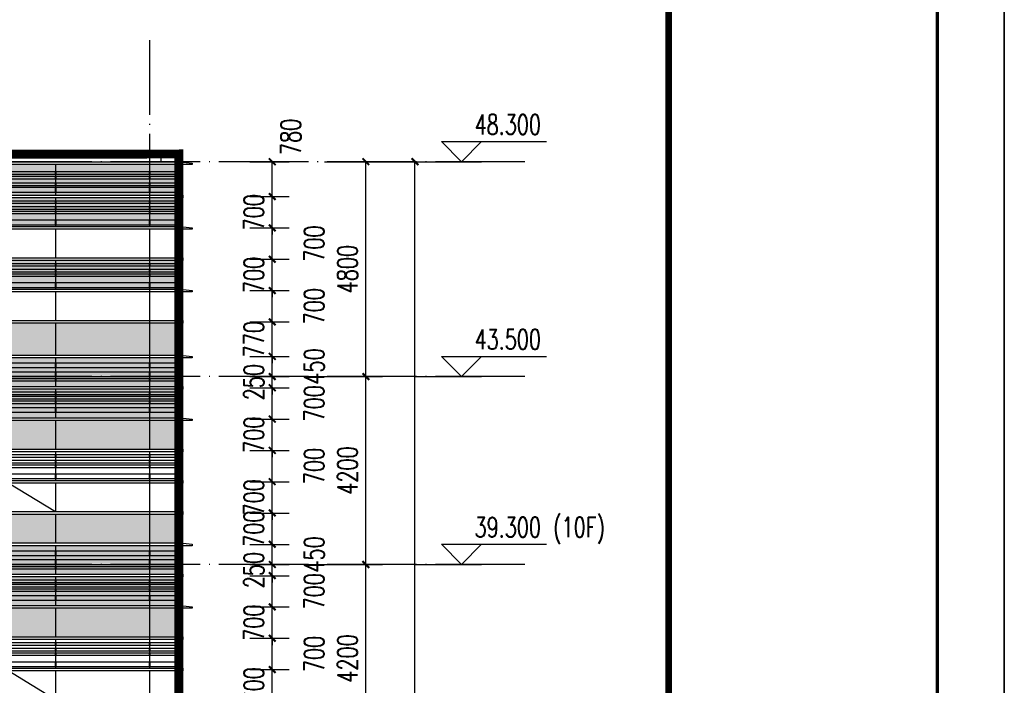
# Model space of a CAD drawing. Header units: millimetres. Extents: x 708158 to 1984082, y -168213 to -53.
# Tile 133 of 220: x 938447 to 960458, y -49357 to -34484. Entities that reach past the tile are written whole.
import ezdxf

# ---------------------------------------------------------------- set-up
doc = ezdxf.new("R2010")
doc.units = ezdxf.units.MM
doc.header["$LTSCALE"] = 1000
doc.linetypes.add('DASH', pattern=[0.35, 0.25, -0.1])
doc.linetypes.add('DOTE', pattern=[2.42, 2, -0.2, 0.02, -0.2])
doc.layers.get('0').update_dxf_attribs({"color": 8})
for name, color, linetype in [('A-AXIS', 1, 'DOTE'), ('A-看线', 63, 'Continuous'), ('DIM_ELEV', 3, 'Continuous'), ('DOTE', 1, 'DOTE'), ('PUB_DIM', 3, 'Continuous'), ('PUB_TEXT', 7, 'Continuous'), ('WINDOW', 4, 'Continuous'), ('看线', 115, 'Continuous'), ('立面加粗', 5, 'Continuous'), ('立面填充线2 穿孔板', 105, 'Continuous'), ('立面窗户线', 21, 'Continuous')]:
    doc.layers.add(name, color=color, linetype=linetype)
doc.layers.add('不打印线', color=6, linetype='DASH', lineweight=0, plot=False)
doc.layers.add('图框', color=4, linetype='Continuous', lineweight=35)
doc.styles.add('_TCH_DIM', font='SIMPLEX', dxfattribs={"bigfont": 'GBCBIG'})
doc.styles.add('_TCH_DIM_T3', font='SIMPLEX', dxfattribs={"width": 0.705882, "bigfont": 'GBCBIG'})
doc.dimstyles.new('_TCH_ARCH&&150', dxfattribs={"dimtxt": 446.25, "dimasz": 150, "dimexe": 375, "dimexo": 450, "dimgap": 189.375, "dimtad": 1, "dimdec": 0, "dimzin": 0, "dimdsep": 46, "dimtxsty": '_TCH_DIM_T3', "dimblk": 'ARCHTICK', "dimcen": 0.09, "dimclrt": 7, "dimazin": 2, "dimtfac": 1, "dimtdec": 0, "dimtix": 1, "dimtmove": 2, "dimatfit": 3, "dimfxl": 1, "dimtolj": 1, "dimtzin": 0, "dimarcsym": 0})

# ---------------------------------------------------------------- blocks, each defined once
blk = doc.blocks.new('A$C24AE1B25')
at = {"layer": '立面窗户线'}
blk.add_lwpolyline([(46850, 30), (0, 30), (-30, 30), (-300, 0), (-300, -30), (0, -30), (46850, -30)], dxfattribs=at)
blk = doc.blocks.new('A$C05264923')
at = {"layer": '立面窗户线'}
blk.add_lwpolyline([(46850, 30), (0, 30), (-90, 30), (-90, -30), (0, -30), (46850, -30)], dxfattribs=at)
blk = doc.blocks.new('A$C646C2EE2')
at = {"layer": 'A-看线'}
for points in [[(0, -70), (2090, -70), (2090, -120), (0, -120)], [(0, -200), (2090, -200), (2090, -250), (0, -250)], [(2100, -70), (4190, -70), (4190, -120), (2100, -120)], [(2100, -200), (4190, -200), (4190, -250), (2100, -250)], [(4200, -70), (6290, -70), (6290, -120), (4200, -120)], [(4200, -200), (6290, -200), (6290, -250), (4200, -250)], [(6300, -70), (8390, -70), (8390, -120), (6300, -120)], [(6300, -200), (8390, -200), (8390, -250), (6300, -250)], [(0, -300), (2090, -300), (2090, -350), (0, -350)], [(2100, -300), (4190, -300), (4190, -350), (2100, -350)], [(4200, -300), (6290, -300), (6290, -350), (4200, -350)], [(6300, -300), (8390, -300), (8390, -350), (6300, -350)], [(0, -500), (2090, -500), (2090, -600), (0, -600)], [(2100, -500), (4190, -500), (4190, -600), (2100, -600)], [(4200, -500), (6290, -500), (6290, -600), (4200, -600)], [(6300, -500), (8390, -500), (8390, -600), (6300, -600)]]:
    blk.add_lwpolyline(points, close=True, dxfattribs=at)
at = {"layer": 'WINDOW'}
for points in [[(2090, 0), (2100, 0), (2100, -640), (2090, -640)], [(4190, 0), (4200, 0), (4200, -640), (4190, -640)], [(6290, 0), (6300, 0), (6300, -640), (6290, -640)], [(8390, 0), (8400, 0), (8400, -640), (8390, -640)]]:
    blk.add_lwpolyline(points, close=True, dxfattribs=at)
blk = doc.blocks.new('A$C03EC34EA')
at = {"layer": 'A-看线'}
for points in [[(5, -40), (645, -40), (645, -140), (5, -140)], [(5, -240), (645, -240), (645, -340), (5, -340)], [(5, -390), (645, -390), (645, -440), (5, -440)], [(5, -690), (645, -690), (645, -740), (5, -740)], [(5, -790), (645, -790), (645, -840), (5, -840)], [(5, -890), (645, -890), (645, -940), (5, -940)], [(5, -1040), (645, -1040), (645, -1140), (5, -1140)]]:
    blk.add_lwpolyline(points, close=True, dxfattribs=at)
at = {"layer": 'WINDOW'}
for points in [[(-5, 80), (5, 80), (5, -560), (-5, -560)], [(645, 80), (655, 80), (655, -560), (645, -560)], [(-5, -620), (5, -620), (5, -1260), (-5, -1260)], [(645, -620), (655, -620), (655, -1260), (645, -1260)]]:
    blk.add_lwpolyline(points, close=True, dxfattribs=at)
blk = doc.blocks.new('A$C2A3A27BA')
at = {"layer": 'A-看线'}
for points in [[(0, -40), (2090, -40), (2090, -140), (0, -140)], [(2100, -40), (4190, -40), (4190, -140), (2100, -140)], [(4200, -40), (6290, -40), (6290, -140), (4200, -140)], [(6300, -40), (8390, -40), (8390, -140), (6300, -140)], [(0, -240), (2090, -240), (2090, -340), (0, -340)], [(0, -390), (2090, -390), (2090, -440), (0, -440)], [(2100, -240), (4190, -240), (4190, -340), (2100, -340)], [(2100, -390), (4190, -390), (4190, -440), (2100, -440)], [(4200, -240), (6290, -240), (6290, -340), (4200, -340)], [(4200, -390), (6290, -390), (6290, -440), (4200, -440)], [(6300, -240), (8390, -240), (8390, -340), (6300, -340)], [(6300, -390), (8390, -390), (8390, -440), (6300, -440)], [(0, -690), (2090, -690), (2090, -740), (0, -740)], [(0, -790), (2090, -790), (2090, -840), (0, -840)], [(2100, -690), (4190, -690), (4190, -740), (2100, -740)], [(2100, -790), (4190, -790), (4190, -840), (2100, -840)], [(4200, -690), (6290, -690), (6290, -740), (4200, -740)], [(4200, -790), (6290, -790), (6290, -840), (4200, -840)], [(6300, -690), (8390, -690), (8390, -740), (6300, -740)], [(6300, -790), (8390, -790), (8390, -840), (6300, -840)], [(0, -890), (2090, -890), (2090, -940), (0, -940)], [(0, -1040), (2090, -1040), (2090, -1140), (0, -1140)], [(2100, -890), (4190, -890), (4190, -940), (2100, -940)], [(2100, -1040), (4190, -1040), (4190, -1140), (2100, -1140)], [(4200, -890), (6290, -890), (6290, -940), (4200, -940)], [(4200, -1040), (6290, -1040), (6290, -1140), (4200, -1140)], [(6300, -890), (8390, -890), (8390, -940), (6300, -940)], [(6300, -1040), (8390, -1040), (8390, -1140), (6300, -1140)]]:
    blk.add_lwpolyline(points, close=True, dxfattribs=at)
at = {"layer": 'WINDOW'}
for points in [[(2090, 80), (2100, 80), (2100, -560), (2090, -560)], [(4190, 80), (4200, 80), (4200, -560), (4190, -560)], [(6290, 80), (6300, 80), (6300, -560), (6290, -560)], [(8390, 80), (8400, 80), (8400, -560), (8390, -560)], [(2090, -620), (2100, -620), (2100, -1260), (2090, -1260)], [(4190, -620), (4200, -620), (4200, -1260), (4190, -1260)], [(6290, -620), (6300, -620), (6300, -1260), (6290, -1260)], [(8390, -620), (8400, -620), (8400, -1260), (8390, -1260)]]:
    blk.add_lwpolyline(points, close=True, dxfattribs=at)
blk = doc.blocks.new('A$C4AFF7EBF')
at = {"layer": 'A-看线'}
for points in [[(5, -70), (645, -70), (645, -120), (5, -120)], [(5, -200), (645, -200), (645, -250), (5, -250)], [(5, -300), (645, -300), (645, -350), (5, -350)], [(5, -500), (645, -500), (645, -600), (5, -600)]]:
    blk.add_lwpolyline(points, close=True, dxfattribs=at)
at = {"layer": 'WINDOW'}
for points in [[(-5, 0), (5, 0), (5, -640), (-5, -640)], [(645, 0), (655, 0), (655, -640), (645, -640)]]:
    blk.add_lwpolyline(points, close=True, dxfattribs=at)
blk = doc.blocks.new('A$C4BD9167B')
at = {"layer": 'WINDOW'}
for points in [[(-5, 0), (5, 0), (5, -640), (-5, -640)], [(645, 0), (655, 0), (655, -640), (645, -640)], [(-5, -1400), (5, -1400), (5, -2040), (-5, -2040)], [(645, -1400), (655, -1400), (655, -2040), (645, -2040)], [(-5, -2100), (5, -2100), (5, -2740), (-5, -2740)], [(645, -2100), (655, -2100), (655, -2740), (645, -2740)]]:
    blk.add_lwpolyline(points, close=True, dxfattribs=at)
blk = doc.blocks.new('A$C59A864C1')
at = {"layer": 'WINDOW'}
for points in [[(2090, 0), (2100, 0), (2100, -640), (2090, -640)], [(4190, 0), (4200, 0), (4200, -640), (4190, -640)], [(6290, 0), (6300, 0), (6300, -640), (6290, -640)], [(8390, 0), (8400, 0), (8400, -640), (8390, -640)], [(2090, -1400), (2100, -1400), (2100, -2040), (2090, -2040)], [(4190, -1400), (4200, -1400), (4200, -2040), (4190, -2040)], [(6290, -1400), (6300, -1400), (6300, -2040), (6290, -2040)], [(8390, -1400), (8400, -1400), (8400, -2040), (8390, -2040)], [(2090, -2100), (2100, -2100), (2100, -2740), (2090, -2740)], [(4190, -2100), (4200, -2100), (4200, -2740), (4190, -2740)], [(6290, -2100), (6300, -2100), (6300, -2740), (6290, -2740)], [(8390, -2100), (8400, -2100), (8400, -2740), (8390, -2740)]]:
    blk.add_lwpolyline(points, close=True, dxfattribs=at)
blk.add_lwpolyline([(4190, -2040), (3145, -1400), (2100, -2040)], dxfattribs=at)
blk = doc.blocks.new('A$C22B71AAA')
at = {"layer": '立面填充线2 穿孔板'}
for points in [[(5, 420), (46845, 420), (46845, -220), (5, -220)], [(5, -280), (46845, -280), (46845, -920), (5, -920)], [(5, -980), (9045, -980), (9045, -1620), (5, -1620)], [(5, -3080), (9045, -3080), (9045, -3720), (5, -3720)]]:
    blk.add_hatch(color=256, dxfattribs=at).paths.add_polyline_path(points)
at = {"layer": 'A-看线'}
for points in [[(5, 420), (46845, 420), (46845, -220), (5, -220)], [(5, -280), (46845, -280), (46845, -920), (5, -920)], [(5, -980), (9045, -980), (9045, -1620), (5, -1620)], [(5, -1680), (46845, -1680), (46845, -2320), (5, -2320)], [(5, -3080), (9045, -3080), (9045, -3720), (5, -3720)]]:
    blk.add_lwpolyline(points, close=True, dxfattribs=at)
at = {"layer": 'WINDOW'}
for name, p in [('A$C03EC34EA', (0, 340)), ('A$C2A3A27BA', (655, 340)), ('A$C05264923', (0, -250)), ('A$C4BD9167B', (0, -980)), ('A$C59A864C1', (655, -980)), ('A$C05264923', (0, -1650)), ('A$C4AFF7EBF', (0, -1680)), ('A$C646C2EE2', (655, -1680)), ('A$C05264923', (0, -2350)), ('A$C05264923', (0, -3050))]:
    blk.add_blockref(name, p, dxfattribs=at)
at = {"layer": '立面窗户线'}
for p in [(0, 450), (0, -950)]:
    blk.add_blockref('A$C24AE1B25', p, dxfattribs=at)
blk = doc.blocks.new('A$C2009679C')
at = {"layer": 'A-看线'}
for points in [[(5, -270), (645, -270), (645, -320), (5, -320)], [(5, -370), (645, -370), (645, -420), (5, -420)], [(5, -520), (645, -520), (645, -570), (5, -570)], [(5, -620), (645, -620), (645, -720), (5, -720)], [(5, -920), (645, -920), (645, -970), (5, -970)], [(5, -1050), (645, -1050), (645, -1100), (5, -1100)], [(5, -1150), (645, -1150), (645, -1200), (5, -1200)], [(5, -1350), (645, -1350), (645, -1450), (5, -1450)]]:
    blk.add_lwpolyline(points, close=True, dxfattribs=at)
at = {"layer": 'WINDOW'}
for points in [[(-5, -100), (5, -100), (5, -790), (-5, -790)], [(645, -100), (655, -100), (655, -790), (645, -790)], [(-5, -850), (5, -850), (5, -1490), (-5, -1490)], [(645, -850), (655, -850), (655, -1490), (645, -1490)]]:
    blk.add_lwpolyline(points, close=True, dxfattribs=at)
blk = doc.blocks.new('A$C77236AF1')
at = {"layer": 'A-看线'}
for points in [[(0, -270), (2090, -270), (2090, -320), (0, -320)], [(0, -370), (2090, -370), (2090, -420), (0, -420)], [(2100, -270), (4190, -270), (4190, -320), (2100, -320)], [(2100, -370), (4190, -370), (4190, -420), (2100, -420)], [(4200, -270), (6290, -270), (6290, -320), (4200, -320)], [(4200, -370), (6290, -370), (6290, -420), (4200, -420)], [(6300, -270), (8390, -270), (8390, -320), (6300, -320)], [(6300, -370), (8390, -370), (8390, -420), (6300, -420)], [(0, -520), (2090, -520), (2090, -570), (0, -570)], [(0, -620), (2090, -620), (2090, -720), (0, -720)], [(2100, -520), (4190, -520), (4190, -570), (2100, -570)], [(2100, -620), (4190, -620), (4190, -720), (2100, -720)], [(4200, -520), (6290, -520), (6290, -570), (4200, -570)], [(4200, -620), (6290, -620), (6290, -720), (4200, -720)], [(6300, -520), (8390, -520), (8390, -570), (6300, -570)], [(6300, -620), (8390, -620), (8390, -720), (6300, -720)], [(0, -920), (2090, -920), (2090, -970), (0, -970)], [(0, -1050), (2090, -1050), (2090, -1100), (0, -1100)], [(2100, -920), (4190, -920), (4190, -970), (2100, -970)], [(2100, -1050), (4190, -1050), (4190, -1100), (2100, -1100)], [(4200, -920), (6290, -920), (6290, -970), (4200, -970)], [(4200, -1050), (6290, -1050), (6290, -1100), (4200, -1100)], [(6300, -920), (8390, -920), (8390, -970), (6300, -970)], [(6300, -1050), (8390, -1050), (8390, -1100), (6300, -1100)], [(0, -1150), (2090, -1150), (2090, -1200), (0, -1200)], [(2100, -1150), (4190, -1150), (4190, -1200), (2100, -1200)], [(4200, -1150), (6290, -1150), (6290, -1200), (4200, -1200)], [(6300, -1150), (8390, -1150), (8390, -1200), (6300, -1200)], [(0, -1350), (2090, -1350), (2090, -1450), (0, -1450)], [(2100, -1350), (4190, -1350), (4190, -1450), (2100, -1450)], [(4200, -1350), (6290, -1350), (6290, -1450), (4200, -1450)], [(6300, -1350), (8390, -1350), (8390, -1450), (6300, -1450)]]:
    blk.add_lwpolyline(points, close=True, dxfattribs=at)
at = {"layer": 'WINDOW'}
for points in [[(2090, -100), (2100, -100), (2100, -790), (2090, -790)], [(4190, -100), (4200, -100), (4200, -790), (4190, -790)], [(6290, -100), (6300, -100), (6300, -790), (6290, -790)], [(8390, -100), (8400, -100), (8400, -790), (8390, -790)], [(2090, -850), (2100, -850), (2100, -1490), (2090, -1490)], [(4190, -850), (4200, -850), (4200, -1490), (4190, -1490)], [(6290, -850), (6300, -850), (6300, -1490), (6290, -1490)], [(8390, -850), (8400, -850), (8400, -1490), (8390, -1490)]]:
    blk.add_lwpolyline(points, close=True, dxfattribs=at)
blk = doc.blocks.new('A$Ceb045a45')
at = {"layer": '立面填充线2 穿孔板'}
for points in [[(305, -130), (47145, -130), (47145, -820), (305, -820)], [(305, -880), (47145, -880), (47145, -1520), (305, -1520)], [(305, -2280), (47145, -2280), (47145, -2920), (305, -2920)], [(305, -3680), (47145, -3680), (47145, -4390), (305, -4390)]]:
    blk.add_hatch(color=256, dxfattribs=at).paths.add_polyline_path(points)
at = {"layer": 'A-看线'}
for points in [[(305, -130), (47145, -130), (47145, -820), (305, -820)], [(305, -880), (47145, -880), (47145, -1520), (305, -1520)], [(305, -2280), (47145, -2280), (47145, -2920), (305, -2920)], [(305, -2280), (47145, -2280), (47145, -2920), (305, -2920)], [(305, -3680), (47145, -3680), (47145, -4390), (305, -4390)]]:
    blk.add_lwpolyline(points, close=True, dxfattribs=at)
at = {"layer": 'WINDOW'}
for points in [[(295, -880), (305, -880), (305, -1520), (295, -1520)], [(945, -880), (955, -880), (955, -1520), (945, -1520)], [(3045, -880), (3055, -880), (3055, -1520), (3045, -1520)], [(295, -1580), (305, -1580), (305, -2220), (295, -2220)], [(945, -1580), (955, -1580), (955, -2220), (945, -2220)], [(3045, -1580), (3055, -1580), (3055, -2220), (3045, -2220)], [(295, -2980), (305, -2980), (305, -3620), (295, -3620)], [(945, -2980), (955, -2980), (955, -3620), (945, -3620)], [(3045, -2980), (3055, -2980), (3055, -3620), (3045, -3620)], [(295, -3680), (305, -3680), (305, -4390), (295, -4390)], [(945, -3680), (955, -3680), (955, -4390), (945, -4390)], [(3045, -3680), (3055, -3680), (3055, -4390), (3045, -4390)]]:
    blk.add_lwpolyline(points, close=True, dxfattribs=at)
at = {"layer": 'A-看线'}
for name, p in [('A$C2009679C', (300, -30)), ('A$C77236AF1', (955, -30))]:
    blk.add_blockref(name, p, dxfattribs=at)
at = {"layer": 'WINDOW'}
for name, p in [('A$C05264923', (300, -850)), ('A$C05264923', (300, -2250)), ('A$C4AFF7EBF', (300, -2280)), ('A$C646C2EE2', (955, -2280)), ('A$C05264923', (300, -3650))]:
    blk.add_blockref(name, p, dxfattribs=at)
at = {"layer": '立面窗户线'}
for p in [(300, -100), (300, -1550), (300, -2950)]:
    blk.add_blockref('A$C24AE1B25', p, dxfattribs=at)
blk = doc.blocks.new('A$C0b69b167')
at = {"layer": '看线'}
blk.add_lwpolyline([(89251, -100), (60200, -100), (60200, 150), (42000, 150), (42000, -100), (6250, -100), (6250, 0), (-250, 0), (-250, -100), (-350, -100)], dxfattribs=at)
blk = doc.blocks.new('A$C998f5811')
at = {"layer": '图框', "color": 4}
blk.add_line((0, 0), (0, 89100), dxfattribs=at)
at = {"layer": '图框', "color": 4, "const_width": 74.2}
blk.add_lwpolyline([(-122400, 1500), (-1500, 1500), (-1500, 87600), (-122400, 87600)], close=True, dxfattribs=at)
at = {"layer": '图框', "const_width": 150}
blk.add_lwpolyline([(-7500, 87600), (-7500, 1500)], dxfattribs=at)
blk = doc.blocks.new('_ArchTick')
at = {"color": 0, "linetype": 'ByBlock', "const_width": 0.3}
blk.add_lwpolyline([(-0.5, -0.5), (0.5, 0.5)], dxfattribs=at)
blk = doc.blocks.new('*D624')
at = {"layer": 'Defpoints', "color": 0, "transparency": 16777216}
for p in [(943145, -49007), (944093, -49007), (943145, -49707)]:
    blk.add_point(p, dxfattribs=at)
at = {"layer": 'PUB_DIM', "color": 0, "lineweight": -2, "transparency": 16777216}
for p, q in [((944093, -49007), (944093, -48857)), ((943595, -49007), (944468, -49007)), ((944093, -49707), (944093, -49007)), ((943595, -49707), (944468, -49707)), ((944093, -49707), (944093, -49857))]:
    blk.add_line(p, q, dxfattribs=at)
at = {"layer": 'PUB_DIM', "color": 0, "lineweight": -2, "transparency": 16777216, "xscale": 150, "yscale": 150, "zscale": 150}
for p, rotation in [((944093, -49007), 270), ((944093, -49707), 90)]:
    blk.add_blockref('_ArchTick', p, dxfattribs=dict(at, rotation=rotation))
at = {"layer": 'PUB_DIM', "color": 7, "transparency": 16777216, "insert": (943680, -49357), "char_height": 446.2, "attachment_point": 5, "rotation": 90, "style": '_TCH_DIM_T3'}
blk.add_mtext('\\A1;700', dxfattribs=at)
blk = doc.blocks.new('*D625')
at = {"layer": 'Defpoints', "color": 0, "transparency": 16777216}
for p in [(943145, -48307), (944093, -48307), (943145, -49007)]:
    blk.add_point(p, dxfattribs=at)
at = {"layer": 'PUB_DIM', "color": 0, "lineweight": -2, "transparency": 16777216}
for p, q in [((943595, -48307), (944468, -48307)), ((944093, -49007), (944093, -48307)), ((943595, -49007), (944468, -49007))]:
    blk.add_line(p, q, dxfattribs=at)
at = {"layer": 'PUB_DIM', "color": 0, "lineweight": -2, "transparency": 16777216, "xscale": 150, "yscale": 150, "zscale": 150}
for p, rotation in [((944093, -48307), 90), ((944093, -49007), 270)]:
    blk.add_blockref('_ArchTick', p, dxfattribs=dict(at, rotation=rotation))
at = {"layer": 'PUB_DIM', "color": 7, "transparency": 16777216, "insert": (945030, -48657), "char_height": 446.2, "attachment_point": 5, "rotation": 90, "style": '_TCH_DIM_T3'}
blk.add_mtext('\\A1;700', dxfattribs=at)
blk = doc.blocks.new('*D626')
at = {"layer": 'Defpoints', "color": 0, "transparency": 16777216}
for p in [(943145, -47607), (944093, -47607), (943145, -48307)]:
    blk.add_point(p, dxfattribs=at)
at = {"layer": 'PUB_DIM', "color": 0, "lineweight": -2, "transparency": 16777216}
for p, q in [((944093, -47607), (944093, -47457)), ((943595, -47607), (944468, -47607)), ((944093, -48307), (944093, -47607)), ((943595, -48307), (944468, -48307)), ((944093, -48307), (944093, -48457))]:
    blk.add_line(p, q, dxfattribs=at)
at = {"layer": 'PUB_DIM', "color": 0, "lineweight": -2, "transparency": 16777216, "xscale": 150, "yscale": 150, "zscale": 150}
for p, rotation in [((944093, -47607), 270), ((944093, -48307), 90)]:
    blk.add_blockref('_ArchTick', p, dxfattribs=dict(at, rotation=rotation))
at = {"layer": 'PUB_DIM', "color": 7, "transparency": 16777216, "insert": (943680, -47957), "char_height": 446.2, "attachment_point": 5, "rotation": 90, "style": '_TCH_DIM_T3'}
blk.add_mtext('\\A1;700', dxfattribs=at)
blk = doc.blocks.new('*D627')
at = {"layer": 'Defpoints', "color": 0, "transparency": 16777216}
for p in [(943145, -46907), (944093, -46907), (943145, -47607)]:
    blk.add_point(p, dxfattribs=at)
at = {"layer": 'PUB_DIM', "color": 0, "lineweight": -2, "transparency": 16777216}
for p, q in [((943595, -46907), (944468, -46907)), ((944093, -47607), (944093, -46907)), ((943595, -47607), (944468, -47607))]:
    blk.add_line(p, q, dxfattribs=at)
at = {"layer": 'PUB_DIM', "color": 0, "lineweight": -2, "transparency": 16777216, "xscale": 150, "yscale": 150, "zscale": 150}
for p, rotation in [((944093, -46907), 90), ((944093, -47607), 270)]:
    blk.add_blockref('_ArchTick', p, dxfattribs=dict(at, rotation=rotation))
at = {"layer": 'PUB_DIM', "color": 7, "transparency": 16777216, "insert": (945030, -47257), "char_height": 446.2, "attachment_point": 5, "rotation": 90, "style": '_TCH_DIM_T3'}
blk.add_mtext('\\A1;700', dxfattribs=at)
blk = doc.blocks.new('*D628')
at = {"layer": 'Defpoints', "color": 0, "transparency": 16777216}
for p in [(943145, -46657), (944093, -46657), (943145, -46907)]:
    blk.add_point(p, dxfattribs=at)
at = {"layer": 'PUB_DIM', "color": 0, "lineweight": -2, "transparency": 16777216}
for p, q in [((943595, -46657), (944468, -46657)), ((944093, -46657), (944093, -46507)), ((944093, -46907), (944093, -46657)), ((943595, -46907), (944468, -46907)), ((944093, -46907), (944093, -47057))]:
    blk.add_line(p, q, dxfattribs=at)
at = {"layer": 'PUB_DIM', "color": 0, "lineweight": -2, "transparency": 16777216, "xscale": 150, "yscale": 150, "zscale": 150}
for p, rotation in [((944093, -46657), 270), ((944093, -46907), 90)]:
    blk.add_blockref('_ArchTick', p, dxfattribs=dict(at, rotation=rotation))
at = {"layer": 'PUB_DIM', "color": 7, "transparency": 16777216, "insert": (943680, -46782), "char_height": 446.2, "attachment_point": 5, "rotation": 90, "style": '_TCH_DIM_T3'}
blk.add_mtext('\\A1;250', dxfattribs=at)
blk = doc.blocks.new('*D629')
at = {"layer": 'Defpoints', "color": 0, "transparency": 16777216}
for p in [(943145, -46207), (944093, -46207), (943145, -46657)]:
    blk.add_point(p, dxfattribs=at)
at = {"layer": 'PUB_DIM', "color": 0, "lineweight": -2, "transparency": 16777216}
for p, q in [((943595, -46207), (944468, -46207)), ((944093, -46657), (944093, -46207)), ((943595, -46657), (944468, -46657))]:
    blk.add_line(p, q, dxfattribs=at)
at = {"layer": 'PUB_DIM', "color": 0, "lineweight": -2, "transparency": 16777216, "xscale": 150, "yscale": 150, "zscale": 150}
for p, rotation in [((944093, -46207), 90), ((944093, -46657), 270)]:
    blk.add_blockref('_ArchTick', p, dxfattribs=dict(at, rotation=rotation))
at = {"layer": 'PUB_DIM', "color": 7, "transparency": 16777216, "insert": (945030, -46432), "char_height": 446.2, "attachment_point": 5, "rotation": 90, "style": '_TCH_DIM_T3'}
blk.add_mtext('\\A1;450', dxfattribs=at)
blk = doc.blocks.new('*D630')
at = {"layer": 'Defpoints', "color": 0, "transparency": 16777216}
for p in [(943145, -45507), (944093, -45507), (943145, -46207)]:
    blk.add_point(p, dxfattribs=at)
at = {"layer": 'PUB_DIM', "color": 0, "lineweight": -2, "transparency": 16777216}
for p, q in [((943595, -45507), (944468, -45507)), ((944093, -46207), (944093, -45507)), ((943595, -46207), (944468, -46207))]:
    blk.add_line(p, q, dxfattribs=at)
at = {"layer": 'PUB_DIM', "color": 0, "lineweight": -2, "transparency": 16777216, "xscale": 150, "yscale": 150, "zscale": 150}
for p, rotation in [((944093, -45507), 90), ((944093, -46207), 270)]:
    blk.add_blockref('_ArchTick', p, dxfattribs=dict(at, rotation=rotation))
at = {"layer": 'PUB_DIM', "color": 7, "transparency": 16777216, "insert": (943680, -45857), "char_height": 446.2, "attachment_point": 5, "rotation": 90, "style": '_TCH_DIM_T3'}
blk.add_mtext('\\A1;700', dxfattribs=at)
blk = doc.blocks.new('*D631')
at = {"layer": 'Defpoints', "color": 0, "transparency": 16777216}
for p in [(943145, -44807), (944093, -44807), (943145, -45507)]:
    blk.add_point(p, dxfattribs=at)
at = {"layer": 'PUB_DIM', "color": 0, "lineweight": -2, "transparency": 16777216}
for p, q in [((944093, -44807), (944093, -44657)), ((943595, -44807), (944468, -44807)), ((944093, -45507), (944093, -44807)), ((943595, -45507), (944468, -45507)), ((944093, -45507), (944093, -45657))]:
    blk.add_line(p, q, dxfattribs=at)
at = {"layer": 'PUB_DIM', "color": 0, "lineweight": -2, "transparency": 16777216, "xscale": 150, "yscale": 150, "zscale": 150}
for p, rotation in [((944093, -44807), 270), ((944093, -45507), 90)]:
    blk.add_blockref('_ArchTick', p, dxfattribs=dict(at, rotation=rotation))
at = {"layer": 'PUB_DIM', "color": 7, "transparency": 16777216, "insert": (943680, -45157), "char_height": 446.2, "attachment_point": 5, "rotation": 90, "style": '_TCH_DIM_T3'}
blk.add_mtext('\\A1;700', dxfattribs=at)
blk = doc.blocks.new('*D632')
at = {"layer": 'Defpoints', "color": 0, "transparency": 16777216}
for p in [(943145, -44107), (944093, -44107), (943145, -44807)]:
    blk.add_point(p, dxfattribs=at)
at = {"layer": 'PUB_DIM', "color": 0, "lineweight": -2, "transparency": 16777216}
for p, q in [((943595, -44107), (944468, -44107)), ((944093, -44807), (944093, -44107)), ((943595, -44807), (944468, -44807))]:
    blk.add_line(p, q, dxfattribs=at)
at = {"layer": 'PUB_DIM', "color": 0, "lineweight": -2, "transparency": 16777216, "xscale": 150, "yscale": 150, "zscale": 150}
for p, rotation in [((944093, -44107), 90), ((944093, -44807), 270)]:
    blk.add_blockref('_ArchTick', p, dxfattribs=dict(at, rotation=rotation))
at = {"layer": 'PUB_DIM', "color": 7, "transparency": 16777216, "insert": (945030, -44457), "char_height": 446.2, "attachment_point": 5, "rotation": 90, "style": '_TCH_DIM_T3'}
blk.add_mtext('\\A1;700', dxfattribs=at)
blk = doc.blocks.new('*D633')
at = {"layer": 'Defpoints', "color": 0, "transparency": 16777216}
for p in [(943145, -43407), (944093, -43407), (943145, -44107)]:
    blk.add_point(p, dxfattribs=at)
at = {"layer": 'PUB_DIM', "color": 0, "lineweight": -2, "transparency": 16777216}
for p, q in [((944093, -43407), (944093, -43257)), ((943595, -43407), (944468, -43407)), ((944093, -44107), (944093, -43407)), ((943595, -44107), (944468, -44107)), ((944093, -44107), (944093, -44257))]:
    blk.add_line(p, q, dxfattribs=at)
at = {"layer": 'PUB_DIM', "color": 0, "lineweight": -2, "transparency": 16777216, "xscale": 150, "yscale": 150, "zscale": 150}
for p, rotation in [((944093, -43407), 270), ((944093, -44107), 90)]:
    blk.add_blockref('_ArchTick', p, dxfattribs=dict(at, rotation=rotation))
at = {"layer": 'PUB_DIM', "color": 7, "transparency": 16777216, "insert": (943680, -43757), "char_height": 446.2, "attachment_point": 5, "rotation": 90, "style": '_TCH_DIM_T3'}
blk.add_mtext('\\A1;700', dxfattribs=at)
blk = doc.blocks.new('*D634')
at = {"layer": 'Defpoints', "color": 0, "transparency": 16777216}
for p in [(943145, -42707), (944093, -42707), (943145, -43407)]:
    blk.add_point(p, dxfattribs=at)
at = {"layer": 'PUB_DIM', "color": 0, "lineweight": -2, "transparency": 16777216}
for p, q in [((943595, -42707), (944468, -42707)), ((944093, -43407), (944093, -42707)), ((943595, -43407), (944468, -43407))]:
    blk.add_line(p, q, dxfattribs=at)
at = {"layer": 'PUB_DIM', "color": 0, "lineweight": -2, "transparency": 16777216, "xscale": 150, "yscale": 150, "zscale": 150}
for p, rotation in [((944093, -42707), 90), ((944093, -43407), 270)]:
    blk.add_blockref('_ArchTick', p, dxfattribs=dict(at, rotation=rotation))
at = {"layer": 'PUB_DIM', "color": 7, "transparency": 16777216, "insert": (945030, -43057), "char_height": 446.2, "attachment_point": 5, "rotation": 90, "style": '_TCH_DIM_T3'}
blk.add_mtext('\\A1;700', dxfattribs=at)
blk = doc.blocks.new('*D635')
at = {"layer": 'Defpoints', "color": 0, "transparency": 16777216}
for p in [(943145, -42457), (944093, -42457), (943145, -42707)]:
    blk.add_point(p, dxfattribs=at)
at = {"layer": 'PUB_DIM', "color": 0, "lineweight": -2, "transparency": 16777216}
for p, q in [((943595, -42457), (944468, -42457)), ((944093, -42457), (944093, -42307)), ((944093, -42707), (944093, -42457)), ((943595, -42707), (944468, -42707)), ((944093, -42707), (944093, -42857))]:
    blk.add_line(p, q, dxfattribs=at)
at = {"layer": 'PUB_DIM', "color": 0, "lineweight": -2, "transparency": 16777216, "xscale": 150, "yscale": 150, "zscale": 150}
for p, rotation in [((944093, -42457), 270), ((944093, -42707), 90)]:
    blk.add_blockref('_ArchTick', p, dxfattribs=dict(at, rotation=rotation))
at = {"layer": 'PUB_DIM', "color": 7, "transparency": 16777216, "insert": (943680, -42582), "char_height": 446.2, "attachment_point": 5, "rotation": 90, "style": '_TCH_DIM_T3'}
blk.add_mtext('\\A1;250', dxfattribs=at)
blk = doc.blocks.new('*D636')
at = {"layer": 'Defpoints', "color": 0, "transparency": 16777216}
for p in [(943145, -42007), (944093, -42007), (943145, -42457)]:
    blk.add_point(p, dxfattribs=at)
at = {"layer": 'PUB_DIM', "color": 0, "lineweight": -2, "transparency": 16777216}
for p, q in [((943595, -42007), (944468, -42007)), ((944093, -42457), (944093, -42007)), ((943595, -42457), (944468, -42457))]:
    blk.add_line(p, q, dxfattribs=at)
at = {"layer": 'PUB_DIM', "color": 0, "lineweight": -2, "transparency": 16777216, "xscale": 150, "yscale": 150, "zscale": 150}
for p, rotation in [((944093, -42007), 90), ((944093, -42457), 270)]:
    blk.add_blockref('_ArchTick', p, dxfattribs=dict(at, rotation=rotation))
at = {"layer": 'PUB_DIM', "color": 7, "transparency": 16777216, "insert": (945030, -42232), "char_height": 446.2, "attachment_point": 5, "rotation": 90, "style": '_TCH_DIM_T3'}
blk.add_mtext('\\A1;450', dxfattribs=at)
blk = doc.blocks.new('*D637')
at = {"layer": 'Defpoints', "color": 0, "transparency": 16777216}
for p in [(943145, -41237), (944093, -41237), (943145, -42007)]:
    blk.add_point(p, dxfattribs=at)
at = {"layer": 'PUB_DIM', "color": 0, "lineweight": -2, "transparency": 16777216}
for p, q in [((944093, -41237), (944093, -41087)), ((943595, -41237), (944468, -41237)), ((944093, -42007), (944093, -41237)), ((943595, -42007), (944468, -42007)), ((944093, -42007), (944093, -42157))]:
    blk.add_line(p, q, dxfattribs=at)
at = {"layer": 'PUB_DIM', "color": 0, "lineweight": -2, "transparency": 16777216, "xscale": 150, "yscale": 150, "zscale": 150}
for p, rotation in [((944093, -41237), 270), ((944093, -42007), 90)]:
    blk.add_blockref('_ArchTick', p, dxfattribs=dict(at, rotation=rotation))
at = {"layer": 'PUB_DIM', "color": 7, "transparency": 16777216, "insert": (943680, -41622), "char_height": 446.2, "attachment_point": 5, "rotation": 90, "style": '_TCH_DIM_T3'}
blk.add_mtext('\\A1;770', dxfattribs=at)
blk = doc.blocks.new('*D638')
at = {"layer": 'Defpoints', "color": 0, "transparency": 16777216}
for p in [(943145, -40537), (944093, -40537), (943145, -41237)]:
    blk.add_point(p, dxfattribs=at)
at = {"layer": 'PUB_DIM', "color": 0, "lineweight": -2, "transparency": 16777216}
for p, q in [((943595, -40537), (944468, -40537)), ((944093, -41237), (944093, -40537)), ((943595, -41237), (944468, -41237))]:
    blk.add_line(p, q, dxfattribs=at)
at = {"layer": 'PUB_DIM', "color": 0, "lineweight": -2, "transparency": 16777216, "xscale": 150, "yscale": 150, "zscale": 150}
for p, rotation in [((944093, -40537), 90), ((944093, -41237), 270)]:
    blk.add_blockref('_ArchTick', p, dxfattribs=dict(at, rotation=rotation))
at = {"layer": 'PUB_DIM', "color": 7, "transparency": 16777216, "insert": (945030, -40887), "char_height": 446.2, "attachment_point": 5, "rotation": 90, "style": '_TCH_DIM_T3'}
blk.add_mtext('\\A1;700', dxfattribs=at)
blk = doc.blocks.new('*D639')
at = {"layer": 'Defpoints', "color": 0, "transparency": 16777216}
for p in [(943145, -39837), (944093, -39837), (943145, -40537)]:
    blk.add_point(p, dxfattribs=at)
at = {"layer": 'PUB_DIM', "color": 0, "lineweight": -2, "transparency": 16777216}
for p, q in [((943595, -39837), (944468, -39837)), ((944093, -39837), (944093, -39687)), ((944093, -40537), (944093, -39837)), ((943595, -40537), (944468, -40537)), ((944093, -40537), (944093, -40687))]:
    blk.add_line(p, q, dxfattribs=at)
at = {"layer": 'PUB_DIM', "color": 0, "lineweight": -2, "transparency": 16777216, "xscale": 150, "yscale": 150, "zscale": 150}
for p, rotation in [((944093, -39837), 270), ((944093, -40537), 90)]:
    blk.add_blockref('_ArchTick', p, dxfattribs=dict(at, rotation=rotation))
at = {"layer": 'PUB_DIM', "color": 7, "transparency": 16777216, "insert": (943680, -40187), "char_height": 446.2, "attachment_point": 5, "rotation": 90, "style": '_TCH_DIM_T3'}
blk.add_mtext('\\A1;700', dxfattribs=at)
blk = doc.blocks.new('*D640')
at = {"layer": 'Defpoints', "color": 0, "transparency": 16777216}
for p in [(943145, -39137), (944093, -39137), (943145, -39837)]:
    blk.add_point(p, dxfattribs=at)
at = {"layer": 'PUB_DIM', "color": 0, "lineweight": -2, "transparency": 16777216}
for p, q in [((943595, -39137), (944468, -39137)), ((944093, -39837), (944093, -39137)), ((943595, -39837), (944468, -39837))]:
    blk.add_line(p, q, dxfattribs=at)
at = {"layer": 'PUB_DIM', "color": 0, "lineweight": -2, "transparency": 16777216, "xscale": 150, "yscale": 150, "zscale": 150}
for p, rotation in [((944093, -39137), 90), ((944093, -39837), 270)]:
    blk.add_blockref('_ArchTick', p, dxfattribs=dict(at, rotation=rotation))
at = {"layer": 'PUB_DIM', "color": 7, "transparency": 16777216, "insert": (945030, -39487), "char_height": 446.2, "attachment_point": 5, "rotation": 90, "style": '_TCH_DIM_T3'}
blk.add_mtext('\\A1;700', dxfattribs=at)
blk = doc.blocks.new('*D641')
at = {"layer": 'Defpoints', "color": 0, "transparency": 16777216}
for p in [(943145, -38437), (944093, -38437), (943145, -39137)]:
    blk.add_point(p, dxfattribs=at)
at = {"layer": 'PUB_DIM', "color": 0, "lineweight": -2, "transparency": 16777216}
for p, q in [((944093, -38437), (944093, -38287)), ((943595, -38437), (944468, -38437)), ((944093, -39137), (944093, -38437)), ((943595, -39137), (944468, -39137)), ((944093, -39137), (944093, -39287))]:
    blk.add_line(p, q, dxfattribs=at)
at = {"layer": 'PUB_DIM', "color": 0, "lineweight": -2, "transparency": 16777216, "xscale": 150, "yscale": 150, "zscale": 150}
for p, rotation in [((944093, -38437), 270), ((944093, -39137), 90)]:
    blk.add_blockref('_ArchTick', p, dxfattribs=dict(at, rotation=rotation))
at = {"layer": 'PUB_DIM', "color": 7, "transparency": 16777216, "insert": (943680, -38787), "char_height": 446.2, "attachment_point": 5, "rotation": 90, "style": '_TCH_DIM_T3'}
blk.add_mtext('\\A1;700', dxfattribs=at)
blk = doc.blocks.new('*D642')
at = {"layer": 'Defpoints', "color": 0, "transparency": 16777216}
for p in [(943145, -37657), (944093, -37657), (943145, -38437)]:
    blk.add_point(p, dxfattribs=at)
at = {"layer": 'PUB_DIM', "color": 0, "lineweight": -2, "transparency": 16777216}
for p, q in [((943595, -37657), (944468, -37657)), ((944093, -38437), (944093, -37657)), ((943595, -38437), (944468, -38437))]:
    blk.add_line(p, q, dxfattribs=at)
at = {"layer": 'PUB_DIM', "color": 0, "lineweight": -2, "transparency": 16777216, "xscale": 150, "yscale": 150, "zscale": 150}
for p, rotation in [((944093, -37657), 90), ((944093, -38437), 270)]:
    blk.add_blockref('_ArchTick', p, dxfattribs=dict(at, rotation=rotation))
at = {"layer": 'PUB_DIM', "color": 7, "transparency": 16777216, "insert": (944505, -37102), "char_height": 446.2, "attachment_point": 5, "rotation": 90, "style": '_TCH_DIM_T3'}
blk.add_mtext('\\A1;780', dxfattribs=at)
blk = doc.blocks.new('*D731')
at = {"layer": 'Defpoints', "color": 0, "transparency": 16777216}
for p in [(944809, -37657), (947283, -37657), (944809, -85957)]:
    blk.add_point(p, dxfattribs=at)
at = {"layer": 'PUB_DIM', "color": 0, "lineweight": -2, "transparency": 16777216}
for p, q in [((945259, -37657), (947658, -37657)), ((947283, -85957), (947283, -37657)), ((945259, -85957), (947658, -85957))]:
    blk.add_line(p, q, dxfattribs=at)
at = {"layer": 'PUB_DIM', "color": 0, "lineweight": -2, "transparency": 16777216, "xscale": 150, "yscale": 150, "zscale": 150}
for p, rotation in [((947283, -37657), 90), ((947283, -85957), 270)]:
    blk.add_blockref('_ArchTick', p, dxfattribs=dict(at, rotation=rotation))
at = {"layer": 'PUB_DIM', "color": 7, "transparency": 16777216, "insert": (946870, -61807), "char_height": 446.2, "attachment_point": 5, "rotation": 90, "style": '_TCH_DIM_T3'}
blk.add_mtext('\\A1;48300', dxfattribs=at)
blk = doc.blocks.new('*D740')
at = {"layer": 'Defpoints', "color": 0, "transparency": 16777216}
for p in [(944809, -46657), (946186, -46657), (944809, -50857)]:
    blk.add_point(p, dxfattribs=at)
at = {"layer": 'PUB_DIM', "color": 0, "lineweight": -2, "transparency": 16777216}
for p, q in [((945259, -46657), (946561, -46657)), ((946186, -50857), (946186, -46657)), ((945259, -50857), (946561, -50857))]:
    blk.add_line(p, q, dxfattribs=at)
at = {"layer": 'PUB_DIM', "color": 0, "lineweight": -2, "transparency": 16777216, "xscale": 150, "yscale": 150, "zscale": 150}
for p, rotation in [((946186, -46657), 90), ((946186, -50857), 270)]:
    blk.add_blockref('_ArchTick', p, dxfattribs=dict(at, rotation=rotation))
at = {"layer": 'PUB_DIM', "color": 7, "transparency": 16777216, "insert": (945774, -48757), "char_height": 446.2, "attachment_point": 5, "rotation": 90, "style": '_TCH_DIM_T3'}
blk.add_mtext('\\A1;4200', dxfattribs=at)
blk = doc.blocks.new('*D741')
at = {"layer": 'Defpoints', "color": 0, "transparency": 16777216}
for p in [(944809, -42457), (946186, -42457), (944809, -46657)]:
    blk.add_point(p, dxfattribs=at)
at = {"layer": 'PUB_DIM', "color": 0, "lineweight": -2, "transparency": 16777216}
for p, q in [((945259, -42457), (946561, -42457)), ((946186, -46657), (946186, -42457)), ((945259, -46657), (946561, -46657))]:
    blk.add_line(p, q, dxfattribs=at)
at = {"layer": 'PUB_DIM', "color": 0, "lineweight": -2, "transparency": 16777216, "xscale": 150, "yscale": 150, "zscale": 150}
for p, rotation in [((946186, -42457), 90), ((946186, -46657), 270)]:
    blk.add_blockref('_ArchTick', p, dxfattribs=dict(at, rotation=rotation))
at = {"layer": 'PUB_DIM', "color": 7, "transparency": 16777216, "insert": (945774, -44557), "char_height": 446.2, "attachment_point": 5, "rotation": 90, "style": '_TCH_DIM_T3'}
blk.add_mtext('\\A1;4200', dxfattribs=at)
blk = doc.blocks.new('*D742')
at = {"layer": 'Defpoints', "color": 0, "transparency": 16777216}
for p in [(944809, -37657), (946186, -37657), (944809, -42457)]:
    blk.add_point(p, dxfattribs=at)
at = {"layer": 'PUB_DIM', "color": 0, "lineweight": -2, "transparency": 16777216}
for p, q in [((945259, -37657), (946561, -37657)), ((946186, -42457), (946186, -37657)), ((945259, -42457), (946561, -42457))]:
    blk.add_line(p, q, dxfattribs=at)
at = {"layer": 'PUB_DIM', "color": 0, "lineweight": -2, "transparency": 16777216, "xscale": 150, "yscale": 150, "zscale": 150}
for p, rotation in [((946186, -37657), 90), ((946186, -42457), 270)]:
    blk.add_blockref('_ArchTick', p, dxfattribs=dict(at, rotation=rotation))
at = {"layer": 'PUB_DIM', "color": 7, "transparency": 16777216, "insert": (945774, -40057), "char_height": 446.2, "attachment_point": 5, "rotation": 90, "style": '_TCH_DIM_T3'}
blk.add_mtext('\\A1;4800', dxfattribs=at)

msp = doc.modelspace()

# ---------------------------------------------------------------- linework, layer by layer
at = {"layer": 'A-AXIS'}
for p, q in [((949740, -37656.7), (839134.6, -37656.7)), ((949740, -42456.7), (839134.6, -42456.7)), ((949740, -46656.7), (839134.6, -46656.7))]:
    msp.add_line(p, q, dxfattribs=at)
at = {"layer": 'DIM_ELEV'}
for p, q in [((948322.5, -37656.7), (947872.5, -37206.7)), ((947872.5, -37206.7), (950220, -37206.7)), ((948322.5, -37656.7), (948772.5, -37206.7)), ((947272.5, -37656.7), (948772.5, -37656.7)), ((948322.5, -42456.7), (947872.5, -42006.7)), ((947872.5, -42006.7), (950220, -42006.7)), ((948322.5, -42456.7), (948772.5, -42006.7)), ((947272.5, -42456.7), (948772.5, -42456.7)), ((948322.5, -46656.7), (947872.5, -46206.7)), ((947872.5, -46206.7), (950220, -46206.7)), ((948322.5, -46656.7), (948772.5, -46206.7)), ((947272.5, -46656.7), (948772.5, -46656.7))]:
    msp.add_line(p, q, dxfattribs=at)
at = {"layer": 'DOTE'}
msp.add_line((941353, -87432.6), (941353, -34939.7), dxfattribs=at)
at = {"layer": '立面加粗', "const_width": 200}
msp.add_lwpolyline([(848304.9, -86029.2), (848308, -37629.2), (942003, -37484.2), (941999.9, -85884.2)], close=True, dxfattribs=at)

# ---------------------------------------------------------------- block references
msp.add_blockref('A$C998f5811', (960457.6, -107699.9))
at = {"xscale": -1}
msp.add_blockref('A$Ceb045a45', (942303.1, -37586.7), dxfattribs=at)
at = {"layer": 'A-看线', "xscale": -1}
for p in [(942003, -42456.7), (942003, -46656.7)]:
    msp.add_blockref('A$C22B71AAA', p, dxfattribs=at)
at = {"layer": '不打印线', "xscale": -1}
msp.add_blockref('A$C0b69b167', (941353, -37556.7), dxfattribs=at)

# ---------------------------------------------------------------- texts
at = {"layer": 'PUB_TEXT', "style": '_TCH_DIM', "width": 0.705882}
for s, p in [('48.300', (948615, -37049.2)), ('43.500', (948615, -41849.2)), ('(10F)', (950370, -46049.2)), ('39.300', (948615, -46049.2))]:
    msp.add_text(s, height=446.25, dxfattribs=at).set_placement(p)

# ---------------------------------------------------------------- dimensions: what is measured, and where the dimension line sits
at = {"layer": 'PUB_DIM'}
for base, p1, p2, picture, middle in [((944092.9, -37656.7), (943145.1, -38436.7), (943145.1, -37656.7), '*D642', (944505.4, -37101.7)), ((944092.9, -39136.7), (943145.1, -39836.7), (943145.1, -39136.7), '*D640', (945030.4, -39486.7)), ((944092.9, -40536.7), (943145.1, -41236.7), (943145.1, -40536.7), '*D638', (945030.4, -40886.7)), ((944092.9, -42006.7), (943145.1, -42456.7), (943145.1, -42006.7), '*D636', (945030.4, -42231.7)), ((944092.9, -42706.7), (943145.1, -43406.7), (943145.1, -42706.7), '*D634', (945030.4, -43056.7)), ((944092.9, -44106.7), (943145.1, -44806.7), (943145.1, -44106.7), '*D632', (945030.4, -44456.7)), ((944092.9, -45506.7), (943145.1, -46206.7), (943145.1, -45506.7), '*D630', (943680.4, -45856.7)), ((944092.9, -46206.7), (943145.1, -46656.7), (943145.1, -46206.7), '*D629', (945030.4, -46431.7)), ((944092.9, -46906.7), (943145.1, -47606.7), (943145.1, -46906.7), '*D627', (945030.4, -47256.7)), ((944092.9, -48306.7), (943145.1, -49006.7), (943145.1, -48306.7), '*D625', (945030.4, -48656.7))]:
    dim = msp.add_linear_dim(base=base, p1=p1, p2=p2, angle=90, dimstyle='_TCH_ARCH&&150', dxfattribs=at)
    dim.commit()
    dim.dimension.update_dxf_attribs({"geometry": picture, "text_midpoint": middle, "dimtype": 129})
for p1, p2, distance, picture, middle in [((944809.4, -85956.7), (944809.4, -37656.7), -2473.1, '*D731', (946870.1, -61806.7)), ((944809.4, -42456.7), (944809.4, -37656.7), -1376.7, '*D742', (945773.7, -40056.7)), ((943145.1, -39136.7), (943145.1, -38436.7), -947.8, '*D641', (943680.4, -38786.7)), ((943145.1, -40536.7), (943145.1, -39836.7), -947.8, '*D639', (943680.4, -40186.7)), ((943145.1, -42006.7), (943145.1, -41236.7), -947.8, '*D637', (943680.4, -41621.7)), ((943145.1, -42706.7), (943145.1, -42456.7), -947.8, '*D635', (943680.4, -42581.7)), ((944809.4, -46656.7), (944809.4, -42456.7), -1376.7, '*D741', (945773.7, -44556.7)), ((943145.1, -44106.7), (943145.1, -43406.7), -947.8, '*D633', (943680.4, -43756.7)), ((943145.1, -45506.7), (943145.1, -44806.7), -947.8, '*D631', (943680.4, -45156.7)), ((943145.1, -46906.7), (943145.1, -46656.7), -947.8, '*D628', (943680.4, -46781.7)), ((944809.4, -50856.7), (944809.4, -46656.7), -1376.7, '*D740', (945773.7, -48756.7)), ((943145.1, -48306.7), (943145.1, -47606.7), -947.8, '*D626', (943680.4, -47956.7)), ((943145.1, -49706.7), (943145.1, -49006.7), -947.8, '*D624', (943680.4, -49356.7))]:
    dim = msp.add_aligned_dim(p1=p1, p2=p2, distance=distance, dimstyle='_TCH_ARCH&&150', dxfattribs=at)
    dim.commit()
    dim.dimension.update_dxf_attribs({"geometry": picture, "text_midpoint": middle})

doc.saveas('drawing.dxf')
